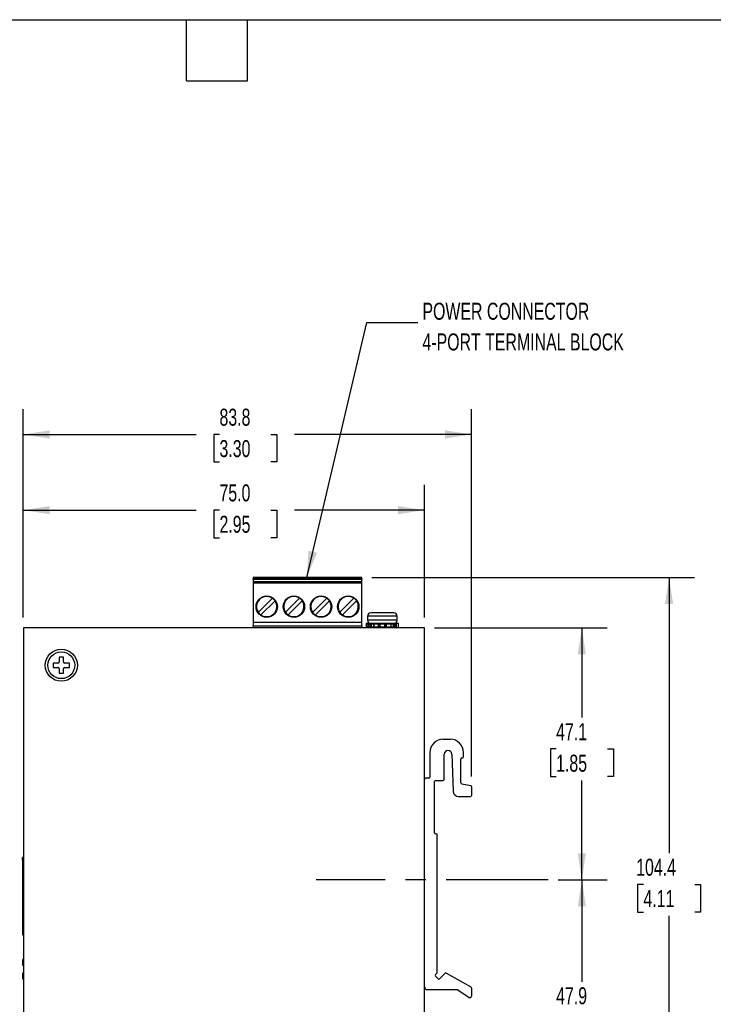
# Model space of a CAD drawing. Header units: millimetres. Extents: x 6 to 273, y 6 to 210.
# Tile 7 of 9: x 115 to 202, y 87 to 210. Entities that reach past the tile are written whole.
import ezdxf

# ---------------------------------------------------------------- set-up
doc = ezdxf.new("R2010")
doc.units = ezdxf.units.MM
doc.linetypes.add('CENTERX2', pattern=[20.32, 12.7, -2.54, 2.54, -2.54])
doc.layers.add('CENTER', color=40, linetype='CENTERX2')
doc.layers.add('DIMENSIONS', color=140, linetype='Continuous', lineweight=25)
doc.layers.add('TEXT', color=140, linetype='Continuous', lineweight=25)
doc.styles.add('SLDTEXTSTYLE0', font='TXT', dxfattribs={"width": 0.7})
doc.dimstyles.new('SLDDIMSTYLE0', dxfattribs={"dimtxt": 2.158008, "dimasz": 3.302, "dimexe": 0, "dimexo": 0.0625, "dimgap": 0.539502, "dimtad": 0, "dimtih": 1, "dimtoh": 1, "dimlfac": 1.5, "dimrnd": 1e-09, "dimzin": 4, "dimdsep": 46, "dimtxsty": 'SLDTEXTSTYLE0', "dimsah": 1, "dimcen": 0.09, "dimadec": 0, "dimazin": 1, "dimtfac": 1, "dimtofl": 0, "dimtmove": 0, "dimatfit": 3, "dimfxl": 0, "dimfrac": 2, "dimtolj": 1, "dimtzin": 12, "dimarcsym": 0})
doc.dimstyles.new('SLDDIMSTYLE3', dxfattribs={"dimtxt": 0.18, "dimasz": 3.302, "dimexe": 0, "dimexo": 0.0625, "dimgap": 0, "dimtad": 0, "dimtih": 1, "dimtoh": 1, "dimdec": 0, "dimrnd": 1e-09, "dimzin": 0, "dimdsep": 46, "dimtxsty": 'Standard', "dimsah": 1, "dimcen": 0.09, "dimadec": 0, "dimazin": 0, "dimtfac": 3.302, "dimtdec": 0, "dimtofl": 0, "dimtmove": 0, "dimatfit": 3, "dimfxl": 0, "dimfrac": 2, "dimtolj": 1, "dimtzin": 0, "dimarcsym": 0})
doc.dimstyles.new('SLDDIMSTYLE4', dxfattribs={"dimtxt": 2.158008, "dimasz": 3.302, "dimexe": 0, "dimexo": 0.0625, "dimgap": 0.539502, "dimtad": 0, "dimtih": 1, "dimtoh": 1, "dimlfac": 1.5, "dimrnd": 1e-09, "dimzin": 12, "dimdsep": 46, "dimtxsty": 'SLDTEXTSTYLE0', "dimsah": 1, "dimcen": 0.09, "dimadec": 0, "dimazin": 3, "dimtfac": 1, "dimtofl": 0, "dimtmove": 0, "dimatfit": 3, "dimfxl": 0, "dimfrac": 2, "dimtolj": 1, "dimtzin": 12, "dimarcsym": 0})

# ---------------------------------------------------------------- blocks, each defined once
blk = doc.blocks.new('_D_2')
at = {"layer": 'DIMENSIONS'}
for p, q in [((182.25, 102.39), (188.36, 102.39)), ((185.19, 102.39), (185.19, 89.69)), ((181.98, 85.77), (181.26, 85.77)), ((181.26, 85.77), (181.26, 82.34)), ((188.39, 85.77), (189.12, 85.77)), ((189.12, 85.77), (189.12, 82.34)), ((181.26, 82.34), (181.98, 82.34)), ((189.12, 82.34), (188.39, 82.34)), ((185.19, 70.45), (185.19, 81.86)), ((166.84, 70.45), (188.36, 70.45))]:
    blk.add_line(p, q, dxfattribs=at)
for points in [[(185.19, 102.39), (184.68, 99.09), (185.69, 99.09)], [(185.19, 70.45), (185.69, 73.75), (184.68, 73.75)]]:
    blk.add_solid(points, dxfattribs=at)
at = {"layer": 'DIMENSIONS', "char_height": 2.117, "attachment_point": 1, "style": 'SLDTEXTSTYLE0'}
for s, insert in [('47.9', (181.98, 88.99)), ('1.89', (181.98, 85.07))]:
    blk.add_mtext(s, dxfattribs=dict(at, insert=insert))
blk = doc.blocks.new('_D_3')
at = {"layer": 'DIMENSIONS'}
for p, q in [((166.84, 133.78), (188.36, 133.78)), ((185.19, 133.78), (185.19, 122.59)), ((181.98, 118.68), (181.26, 118.68)), ((181.26, 118.68), (181.26, 115.25)), ((188.39, 118.68), (189.12, 118.68)), ((189.12, 118.68), (189.12, 115.25)), ((181.26, 115.25), (181.98, 115.25)), ((185.19, 102.39), (185.19, 114.76)), ((189.12, 115.25), (188.39, 115.25)), ((182.25, 102.39), (188.36, 102.39))]:
    blk.add_line(p, q, dxfattribs=at)
for points in [[(185.19, 133.78), (184.68, 130.48), (185.69, 130.48)], [(185.19, 102.39), (185.69, 105.7), (184.68, 105.7)]]:
    blk.add_solid(points, dxfattribs=at)
at = {"layer": 'DIMENSIONS', "char_height": 2.117, "attachment_point": 1, "style": 'SLDTEXTSTYLE0'}
for s, insert in [('47.1', (181.98, 121.89)), ('1.85', (181.98, 117.97))]:
    blk.add_mtext(s, dxfattribs=dict(at, insert=insert))
blk = doc.blocks.new('_D_4')
at = {"layer": 'DIMENSIONS'}
for p, q in [((159.03, 140.05), (199.24, 140.05)), ((196.06, 140.05), (196.06, 105.72)), ((192.86, 101.8), (192.13, 101.8)), ((192.13, 101.8), (192.13, 98.37)), ((199.27, 101.8), (199.99, 101.8)), ((199.99, 101.8), (199.99, 98.37)), ((192.13, 98.37), (192.86, 98.37)), ((199.99, 98.37), (199.27, 98.37)), ((196.06, 70.45), (196.06, 97.89)), ((166.84, 70.45), (199.24, 70.45))]:
    blk.add_line(p, q, dxfattribs=at)
for points in [[(196.06, 140.05), (195.56, 136.74), (196.57, 136.74)], [(196.06, 70.45), (196.57, 73.75), (195.56, 73.75)]]:
    blk.add_solid(points, dxfattribs=at)
at = {"layer": 'DIMENSIONS', "char_height": 2.117, "attachment_point": 1, "style": 'SLDTEXTSTYLE0'}
for s, insert in [('104.4', (191.96, 105.01)), ('4.11', (192.86, 101.1))]:
    blk.add_mtext(s, dxfattribs=dict(at, insert=insert))
blk = doc.blocks.new('_D_5')
at = {"layer": 'DIMENSIONS'}
for p, q in [((115.57, 135.05), (115.57, 151.61)), ((165.57, 135.05), (165.57, 151.61)), ((115.57, 148.44), (137.1, 148.44)), ((140.02, 148.44), (139.3, 148.44)), ((139.3, 148.44), (139.3, 145.01)), ((146.44, 148.44), (147.16, 148.44)), ((147.16, 148.44), (147.16, 145.01)), ((165.57, 148.44), (149.36, 148.44)), ((139.3, 145.01), (140.02, 145.01)), ((147.16, 145.01), (146.44, 145.01))]:
    blk.add_line(p, q, dxfattribs=at)
for points in [[(115.57, 148.44), (118.87, 147.93), (118.87, 148.95)], [(165.57, 148.44), (162.27, 148.95), (162.27, 147.93)]]:
    blk.add_solid(points, dxfattribs=at)
at = {"layer": 'DIMENSIONS', "char_height": 2.117, "attachment_point": 1, "style": 'SLDTEXTSTYLE0'}
for s, insert in [('75.0', (140.02, 151.65)), ('2.95', (140.02, 147.74))]:
    blk.add_mtext(s, dxfattribs=dict(at, insert=insert))
blk = doc.blocks.new('_D_6')
at = {"layer": 'DIMENSIONS'}
for p, q in [((115.57, 135.05), (115.57, 161.04)), ((171.44, 115.26), (171.44, 161.04)), ((115.57, 157.87), (137.1, 157.87)), ((140.02, 157.87), (139.3, 157.87)), ((139.3, 157.87), (139.3, 154.44)), ((146.44, 157.87), (147.16, 157.87)), ((147.16, 157.87), (147.16, 154.44)), ((171.44, 157.87), (149.36, 157.87)), ((139.3, 154.44), (140.02, 154.44)), ((147.16, 154.44), (146.44, 154.44))]:
    blk.add_line(p, q, dxfattribs=at)
for points in [[(115.57, 157.87), (118.87, 157.36), (118.87, 158.38)], [(171.44, 157.87), (168.14, 158.38), (168.14, 157.36)]]:
    blk.add_solid(points, dxfattribs=at)
at = {"layer": 'DIMENSIONS', "char_height": 2.117, "attachment_point": 1, "style": 'SLDTEXTSTYLE0'}
for s, insert in [('83.8', (140.02, 161.08)), ('3.30', (140.02, 157.17))]:
    blk.add_mtext(s, dxfattribs=dict(at, insert=insert))

msp = doc.modelspace()

# ---------------------------------------------------------------- linework, layer by layer
for p, q in [((157.7595, 140.0457), (144.2128, 140.0457)), ((144.2128, 140.0457), (144.2128, 139.9124)), ((144.2128, 139.9124), (157.7595, 139.9124)), ((144.2128, 139.8457), (144.2128, 139.9124)), ((157.7595, 139.9124), (157.7595, 140.0457)), ((157.7595, 139.9124), (157.7595, 139.8457)), ((144.2128, 139.8457), (157.7595, 139.8457)), ((144.2128, 139.8457), (144.2128, 139.5257)), ((157.7595, 139.5257), (144.2128, 139.5257)), ((144.2128, 139.5095), (144.2128, 139.5257)), ((144.2128, 139.5095), (144.2128, 139.3762)), ((157.7595, 139.5095), (144.2128, 139.5095)), ((144.2128, 139.3762), (157.7595, 139.3762)), ((144.2128, 139.3762), (144.2128, 134.4257)), ((157.7595, 139.5257), (157.7595, 139.8457)), ((157.7595, 139.5257), (157.7595, 139.5095)), ((157.7595, 139.3762), (157.7595, 139.5095)), ((157.7595, 134.4257), (157.7595, 139.3762)), ((144.8649, 135.7144), (146.6174, 137.467)), ((148.2516, 135.7144), (150.0041, 137.467)), ((151.6383, 135.7144), (153.3908, 137.467)), ((155.0249, 135.7144), (156.7774, 137.467)), ((146.9474, 137.137), (145.1949, 135.3845)), ((150.3341, 137.137), (148.5816, 135.3845)), ((153.7208, 137.137), (151.9682, 135.3845)), ((157.1074, 137.137), (155.3549, 135.3845)), ((158.4862, 135.2457), (158.4862, 134.7124)), ((162.1528, 135.2457), (158.4862, 135.2457)), ((162.1528, 134.7124), (162.1528, 135.2457)), ((115.5728, 133.779), (115.5728, 70.4457)), ((165.5728, 133.779), (115.5728, 133.779)), ((157.7595, 134.4257), (144.2128, 134.4257)), ((144.2128, 134.4257), (144.2128, 134.0257)), ((144.2128, 134.0257), (157.7595, 134.0257)), ((144.2128, 133.779), (144.2128, 134.0257)), ((157.7595, 134.0257), (157.7595, 134.4257)), ((157.7595, 134.0257), (157.7595, 133.779)), ((158.308, 134.3124), (158.308, 134.2457)), ((158.3276, 134.2929), (158.308, 134.3124)), ((158.3436, 134.3124), (158.308, 134.3124)), ((158.308, 134.2457), (158.308, 133.8457)), ((158.3099, 134.2457), (158.308, 134.2457)), ((158.308, 133.8457), (158.308, 133.779)), ((158.3099, 133.8457), (158.308, 133.8457)), ((158.308, 133.779), (158.3276, 133.7986)), ((158.5575, 134.2457), (158.3099, 134.2457)), ((158.3099, 134.2457), (158.3099, 133.8457)), ((158.5575, 133.8457), (158.3099, 133.8457)), ((162.1528, 134.7124), (158.4862, 134.7124)), ((158.6615, 134.2457), (158.5575, 134.2457)), ((158.5575, 133.8457), (158.5575, 134.2457)), ((158.6615, 133.8457), (158.5575, 133.8457)), ((158.7867, 134.3124), (158.6143, 134.3124)), ((158.6615, 133.8457), (158.6615, 134.2457)), ((158.6615, 134.2457), (158.8339, 134.2457)), ((158.8339, 133.8457), (158.6615, 133.8457)), ((158.8339, 134.2457), (158.8339, 133.8457)), ((158.8339, 134.2457), (158.9364, 134.2457)), ((158.9364, 133.8457), (158.8339, 133.8457)), ((158.9364, 134.2457), (158.9364, 133.8457)), ((159.2076, 134.2457), (158.9364, 134.2457)), ((159.2076, 133.8457), (158.9364, 133.8457)), ((159.2614, 134.3124), (158.9917, 134.3124)), ((159.2076, 134.2457), (159.2076, 133.8457)), ((159.2395, 134.2457), (159.2076, 134.2457)), ((159.2395, 133.8457), (159.2076, 133.8457)), ((159.8373, 134.2457), (159.2395, 134.2457)), ((159.2395, 134.2457), (159.2395, 133.8457)), ((159.8373, 133.8457), (159.2395, 133.8457)), ((159.9195, 134.2457), (159.8373, 134.2457)), ((159.8373, 133.8457), (159.8373, 134.2457)), ((159.9195, 133.8457), (159.8373, 133.8457)), ((159.9195, 133.8457), (159.9195, 134.2457)), ((159.9195, 134.2457), (159.999, 134.2457)), ((159.999, 133.8457), (159.9195, 133.8457)), ((159.999, 134.2457), (159.999, 133.8457)), ((160.64, 134.2457), (159.999, 134.2457)), ((160.64, 133.8457), (159.999, 133.8457)), ((160.64, 134.2457), (160.7195, 134.2457)), ((160.64, 133.8457), (160.64, 134.2457)), ((160.7195, 133.8457), (160.64, 133.8457)), ((160.8017, 134.2457), (160.7195, 134.2457)), ((160.7195, 134.2457), (160.7195, 133.8457)), ((160.8017, 133.8457), (160.7195, 133.8457)), ((160.8017, 134.2457), (160.8017, 133.8457)), ((161.3995, 134.2457), (160.8017, 134.2457)), ((161.3995, 133.8457), (160.8017, 133.8457)), ((161.6473, 134.3124), (161.3769, 134.3124)), ((161.3995, 133.8457), (161.3995, 134.2457)), ((161.4314, 134.2457), (161.3995, 134.2457)), ((161.4314, 133.8457), (161.3995, 133.8457)), ((161.4314, 133.8457), (161.4314, 134.2457)), ((161.7027, 134.2457), (161.4314, 134.2457)), ((161.7027, 133.8457), (161.4314, 133.8457)), ((161.7027, 133.8457), (161.7027, 134.2457)), ((161.7027, 134.2457), (161.8051, 134.2457)), ((161.8051, 133.8457), (161.7027, 133.8457)), ((161.8051, 134.2457), (161.9775, 134.2457)), ((161.8051, 134.2457), (161.8051, 133.8457)), ((161.9775, 133.8457), (161.8051, 133.8457)), ((162.0718, 134.3124), (161.8523, 134.3124)), ((161.9775, 134.2457), (161.9775, 133.8457)), ((162.0815, 134.3124), (162.0718, 134.3124)), ((162.0815, 133.779), (162.0815, 134.3124)), ((162.3291, 134.3124), (162.0815, 134.3124)), ((162.3291, 133.779), (162.3291, 134.3124)), ((162.331, 134.3124), (162.3291, 134.3124)), ((162.331, 133.779), (162.331, 134.3124)), ((165.5728, 70.4457), (165.5728, 133.779)), ((120.5728, 130.1124), (120.0395, 130.1124)), ((120.0395, 130.1124), (120.0395, 129.5457)), ((120.5728, 129.5457), (120.5728, 130.1124)), ((119.8728, 129.379), (119.3062, 129.379)), ((119.3062, 129.379), (119.3062, 128.8457)), ((119.3062, 128.8457), (119.8728, 128.8457)), ((121.3062, 129.379), (120.7395, 129.379)), ((120.7395, 128.8457), (121.3062, 128.8457)), ((121.3062, 128.8457), (121.3062, 129.379)), ((120.0395, 128.679), (120.0395, 128.1124)), ((120.0395, 128.1124), (120.5728, 128.1124)), ((120.5728, 128.1124), (120.5728, 128.679)), ((167.9062, 119.899), (168.7728, 119.899)), ((166.2395, 118.2324), (166.2395, 115.1657)), ((168.0395, 114.899), (168.0395, 118.0324)), ((168.9725, 118.0501), (169.1485, 113.4071)), ((170.4395, 117.699), (170.4395, 118.2324)), ((170.1062, 114.475), (170.1062, 117.4324)), ((170.2395, 117.5657), (170.3062, 117.5657)), ((166.1062, 115.0324), (165.7062, 115.0324)), ((166.8395, 108.2324), (166.8395, 114.6324)), ((166.9728, 114.7657), (167.9062, 114.7657)), ((170.2134, 114.3443), (171.3323, 114.1205)), ((171.4395, 113.9897), (171.4395, 112.899)), ((169.8147, 112.7657), (171.3062, 112.7657)), ((167.0395, 108.099), (166.9728, 108.099)), ((167.1728, 90.8742), (167.1728, 107.9657)), ((115.4662, 104.839), (115.4662, 105.1724)), ((115.5728, 105.1724), (115.4662, 105.1724)), ((115.4662, 104.839), (115.4662, 95.839)), ((115.5728, 104.839), (115.4662, 104.839)), ((115.4662, 95.839), (115.4662, 95.5057)), ((115.4662, 95.839), (115.5728, 95.839)), ((115.4662, 95.5057), (115.5728, 95.5057)), ((115.5028, 92.4257), (115.5028, 92.3905)), ((115.5728, 92.3905), (115.5028, 92.3905)), ((115.5028, 91.7942), (115.5028, 92.3905)), ((115.5028, 91.759), (115.5028, 91.7942)), ((115.5728, 91.7942), (115.5028, 91.7942)), ((115.5028, 90.7324), (115.5028, 90.6972)), ((115.5728, 90.6972), (115.5028, 90.6972)), ((115.5028, 90.1009), (115.5028, 90.6972)), ((115.5728, 90.1009), (115.5028, 90.1009)), ((115.5028, 90.0657), (115.5028, 90.1009)), ((167.1338, 90.7799), (166.9324, 90.5785)), ((167.2624, 90.06), (166.9324, 90.39)), ((168.1343, 90.7433), (167.4509, 90.06)), ((171.3728, 88.9876), (168.2952, 90.7645)), ((165.9062, 88.699), (169.6652, 88.699)), ((169.7401, 88.676), (171.1271, 87.7336)), ((171.4395, 88.8722), (171.4395, 87.899))]:
    msp.add_line(p, q)
at = {"flags": 128}
for points in [[(159.2743, 134.3124), (159.2675, 134.3111), (159.261, 134.3073), (159.255, 134.3011), (159.2497, 134.2929), (159.2453, 134.2828), (159.2421, 134.2712), (159.2401, 134.2587), (159.2395, 134.2457)], [(159.2395, 133.8457), (159.2401, 133.8327), (159.2421, 133.8202), (159.2453, 133.8087), (159.2497, 133.7986), (159.255, 133.7903), (159.261, 133.7841), (159.2675, 133.7803), (159.2743, 133.779)], [(161.3995, 134.2457), (161.3989, 134.2587), (161.3969, 134.2712), (161.3937, 134.2828), (161.3893, 134.2929), (161.3841, 134.3011), (161.378, 134.3073), (161.3715, 134.3111), (161.3647, 134.3124)], [(161.3647, 133.779), (161.3715, 133.7803), (161.378, 133.7841), (161.3841, 133.7903), (161.3893, 133.7986), (161.3937, 133.8087), (161.3969, 133.8202), (161.3989, 133.8327), (161.3995, 133.8457)]]:
    msp.add_lwpolyline(points, dxfattribs=at)
for centre, radius in [((145.9062, 136.4257), 1.3333), ((149.2928, 136.4257), 1.3333), ((152.6795, 136.4257), 1.3333), ((156.0662, 136.4257), 1.3333), ((120.3062, 129.1124), 2), ((120.3062, 129.1124), 1.6667)]:
    msp.add_circle(centre, radius)
for centre, radius, start, end in [((145.9062, 136.4257), 1.261, 55.66345, 214.33655), ((145.9062, 136.4257), 1.261, 34.33655, 55.66345), ((149.2928, 136.4257), 1.261, 55.66345, 214.33655), ((149.2928, 136.4257), 1.261, 34.33655, 55.66345), ((152.6795, 136.4257), 1.261, 55.66345, 214.33655), ((152.6795, 136.4257), 1.261, 34.33655, 55.66345), ((156.0662, 136.4257), 1.261, 55.66345, 214.33655), ((156.0662, 136.4257), 1.261, 34.33655, 55.66345), ((145.9062, 136.4257), 1.261, 235.66345, 34.33655), ((149.2928, 136.4257), 1.261, 235.66345, 34.33655), ((152.6795, 136.4257), 1.261, 235.66345, 34.33655), ((156.0662, 136.4257), 1.261, 235.66345, 34.33655), ((145.9062, 136.4257), 1.261, 214.33655, 235.66345), ((149.2928, 136.4257), 1.261, 214.33655, 235.66345), ((152.6795, 136.4257), 1.261, 214.33655, 235.66345), ((156.0662, 136.4257), 1.261, 214.33655, 235.66345), ((158.8862, 135.2457), 0.4, 90, 180), ((161.7528, 135.2457), 0.4, 0, 90), ((158.3747, 134.2457), 0.0667, 90, 180), ((158.3747, 133.8457), 0.0667, 180, 270), ((158.3756, 134.2466), 0.0658, 90.813009, 180.790566), ((158.3756, 133.8448), 0.0658, 179.209434, 269.186991), ((158.8862, 134.7124), 0.4, 180, 270), ((158.6197, 134.2503), 0.0623, 94.912562, 184.186948), ((158.6197, 133.8412), 0.0623, 175.813052, 265.087438), ((158.6026, 134.254), 0.0595, 351.950533, 78.578246), ((158.6026, 133.8374), 0.0595, 281.421754, 8.049467), ((158.775, 134.254), 0.0595, 351.950533, 78.578246), ((158.775, 133.8374), 0.0595, 281.421754, 8.049467), ((158.9979, 134.2509), 0.0618, 95.806172, 184.815913), ((158.9979, 133.8405), 0.0618, 175.184087, 264.193828), ((159.2743, 134.2457), 0.0667, 90, 180), ((159.2743, 133.8457), 0.0667, 180, 270), ((159.9204, 134.2615), 0.0846, 142.99318, 190.738776), ((159.9204, 133.83), 0.0846, 169.261224, 217.00682), ((159.8528, 134.2457), 0.0667, 0, 90), ((159.8528, 133.8457), 0.0667, 270, 0), ((160.0953, 134.2618), 0.0976, 148.76472, 189.464226), ((160.0953, 133.8297), 0.0976, 170.535774, 211.23528), ((160.5437, 134.2618), 0.0976, 350.535774, 31.23528), ((160.5437, 133.8297), 0.0976, 328.76472, 9.464226), ((160.7862, 134.2457), 0.0667, 90, 180), ((160.7862, 133.8457), 0.0667, 180, 270), ((160.7186, 134.2615), 0.0846, 349.261224, 37.00682), ((160.7186, 133.83), 0.0846, 322.99318, 10.738776), ((161.3647, 134.2457), 0.0667, 0, 90), ((161.3647, 133.8457), 0.0667, 270, 0), ((161.6411, 134.2509), 0.0618, 355.184087, 84.193828), ((161.6411, 133.8405), 0.0618, 275.806172, 4.815913), ((161.7528, 134.7124), 0.4, 270, 0), ((161.864, 134.254), 0.0595, 101.421754, 188.049467), ((161.864, 133.8374), 0.0595, 171.950533, 258.578246), ((119.8728, 129.5457), 0.1667, 270, 0), ((119.8728, 128.679), 0.1667, 0, 90), ((120.7395, 129.5457), 0.1667, 180, 270), ((120.7395, 128.679), 0.1667, 90, 180), ((167.9062, 118.2324), 1.6667, 90, 180), ((168.7728, 118.2324), 1.6667, 0, 90), ((168.5062, 118.0324), 0.4667, 2.171102, 180), ((170.2395, 117.4324), 0.1333, 90, 180), ((170.3062, 117.699), 0.1333, 270, 0), ((165.7062, 114.899), 0.1333, 90, 180), ((166.1062, 115.1657), 0.1333, 270, 0), ((166.9728, 114.6324), 0.1333, 90, 180), ((167.9062, 114.899), 0.1333, 270, 0), ((170.2395, 114.475), 0.1333, 180, 258.690068), ((171.3062, 113.9897), 0.1333, 0, 78.690068), ((169.8147, 113.4324), 0.6667, 182.171102, 270), ((171.3062, 112.899), 0.1333, 270, 0), ((166.9728, 108.2324), 0.1333, 180, 270), ((167.0395, 107.9657), 0.1333, 0, 90), ((115.6362, 92.4257), 0.1333, 118.35935, 180), ((115.6362, 91.759), 0.1333, 180, 241.64065), ((115.6362, 90.7324), 0.1333, 118.35935, 180), ((167.0395, 90.8742), 0.1333, 315, 0), ((115.6362, 90.0657), 0.1333, 180, 241.64065), ((167.0267, 90.4843), 0.1333, 135, 225), ((167.3567, 90.1543), 0.1333, 225, 315), ((168.2285, 90.649), 0.1333, 60, 135), ((165.9062, 89.0324), 0.3333, 180, 270), ((169.6652, 88.5657), 0.1333, 55.806561, 90), ((171.3062, 88.8722), 0.1333, 0, 60), ((171.2395, 87.899), 0.2, 235.806561, 0)]:
    msp.add_arc(centre, radius, start, end)
for centre, major_axis, start_param, end_param in [((162.0247, 134.2457), (0.0616, 0.0616), 0.39269908, 1.96349541), ((162.0247, 133.8457), (0.0616, -0.0616), 4.3196899, 5.89048623)]:
    msp.add_ellipse(centre, major_axis=major_axis, ratio=0.41421356, start_param=start_param, end_param=end_param)
for points, knots in [([(161.7528, 135.6457), (161.7523, 135.6457), (161.7511, 135.6457), (161.7419, 135.6457), (161.7272, 135.6457), (161.7066, 135.6457), (161.6802, 135.6457), (161.6482, 135.6457), (161.6108, 135.6457), (161.5679, 135.6457), (161.5199, 135.6457), (161.4546, 135.6457), (161.3675, 135.6457), (161.2544, 135.6457), (161.1299, 135.6457), (160.9853, 135.6457), (160.7249, 135.6457), (160.4267, 135.6457), (160.1334, 135.6457), (159.9501, 135.6457), (159.7728, 135.6457), (159.6046, 135.6457), (159.4482, 135.6457), (159.3065, 135.6457), (159.1819, 135.6457), (159.0768, 135.6457), (158.9927, 135.6457), (158.9319, 135.6457), (158.8933, 135.6457), (158.8886, 135.6457), (158.8862, 135.6457)], [0, 0, 0, 0, 0.02050107, 0.04100214, 0.06150321, 0.08200427, 0.10250534, 0.12300641, 0.14350748, 0.16400855, 0.18450962, 0.20501069, 0.23985207, 0.27469882, 0.30951596, 0.34432074, 0.38680396, 0.49980457, 0.54114199, 0.58254298, 0.62400731, 0.66553476, 0.70712512, 0.74877815, 0.79049364, 0.83227135, 0.87411108, 0.91601258, 0.95797563, 1, 1, 1, 1]), ([(158.9917, 134.3124), (158.9694, 134.3124), (158.9336, 134.3124), (158.8542, 134.3124), (158.8149, 134.3124), (158.7867, 134.3124)], [0, 0, 0, 0, 0.5, 0.5, 1, 1, 1, 1]), ([(160.0118, 134.3124), (159.9727, 134.3124), (159.9322, 134.3124), (159.8707, 134.3124), (159.8528, 134.3124), (159.8528, 134.3124)], [0, 0, 0, 0, 0.5, 0.5, 1, 1, 1, 1]), ([(160.7862, 134.3124), (160.7862, 134.3124), (160.7683, 134.3124), (160.7068, 134.3124), (160.6663, 134.3124), (160.6272, 134.3124)], [0, 0, 0, 0, 0.5, 0.5, 1, 1, 1, 1]), ([(161.8523, 134.3124), (161.8241, 134.3124), (161.7848, 134.3124), (161.7054, 134.3124), (161.6696, 134.3124), (161.6473, 134.3124)], [0, 0, 0, 0, 0.5, 0.5, 1, 1, 1, 1])]:
    msp.add_open_spline(points, degree=3, knots=knots)
for points in [[(158.6143, 134.3124), (158.5046, 134.3124), (158.4237, 134.3124), (158.3747, 134.3124)], [(159.8528, 134.3124), (159.6486, 134.3124), (159.4534, 134.3124), (159.2743, 134.3124)], [(160.6272, 134.3124), (160.424, 134.3124), (160.215, 134.3124), (160.0118, 134.3124)], [(161.3647, 134.3124), (161.1856, 134.3124), (160.9904, 134.3124), (160.7862, 134.3124)]]:
    msp.add_open_spline(points, degree=3)
at = {"layer": 'CENTER'}
msp.add_line((180.9753, 102.3933), (152.0773, 102.3933), dxfattribs=at)
at = {"layer": 'TEXT'}
for p, q in [((6.35, 209.55), (273.05, 209.55)), ((135.89, 201.93), (135.89, 209.55)), ((143.51, 201.93), (143.51, 209.55)), ((135.89, 201.93), (143.51, 201.93))]:
    msp.add_line(p, q, dxfattribs=at)

# ---------------------------------------------------------------- texts
at = {"layer": 'DIMENSIONS', "char_height": 2.116667, "attachment_point": 1, "style": 'SLDTEXTSTYLE0'}
for s, insert in [('POWER CONNECTOR', (165.3176, 174.2793)), ('4-PORT TERMINAL BLOCK', (165.3176, 170.4571))]:
    msp.add_mtext(s, dxfattribs=dict(at, insert=insert))

# ---------------------------------------------------------------- dimensions: what is measured, and where the dimension line sits
at = {"layer": 'DIMENSIONS'}
for base, p2, dimstyle, picture, middle in [((171.4395, 157.868), (171.4395, 113.9897), 'SLDDIMSTYLE4', '_D_6', (143.2308, 157.868)), ((165.5728, 148.4389), (165.5728, 133.779), 'SLDDIMSTYLE0', '_D_5', (143.2308, 148.4389))]:
    dim = msp.add_linear_dim(base=base, p1=(115.5728, 133.779), p2=p2, dimstyle=dimstyle, dxfattribs=at)
    dim.commit()
    dim.dimension.update_dxf_attribs({"geometry": picture, "text_midpoint": middle, "dimtype": 160})
for base, p1, p2, picture, middle in [((196.0636, 140.0457), (165.5728, 70.4457), (157.7595, 140.0457), '_D_4', (196.0636, 101.8022)), ((185.1864, 102.3933), (165.5728, 133.779), (180.9753, 102.3933), '_D_3', (185.1864, 118.6755)), ((185.1864, 70.4457), (180.9753, 102.3933), (165.5728, 70.4457), '_D_2', (185.1864, 85.7741))]:
    dim = msp.add_linear_dim(base=base, p1=p1, p2=p2, angle=90, dimstyle='SLDDIMSTYLE4', dxfattribs=at)
    dim.commit()
    dim.dimension.update_dxf_attribs({"geometry": picture, "text_midpoint": middle, "dimtype": 160})

# ---------------------------------------------------------------- leaders
msp.add_leader([(150.8935, 140.0457), (158.3924, 171.8229), (164.7424, 171.8229)], dimstyle='SLDDIMSTYLE3', dxfattribs=at)

doc.saveas('drawing.dxf')
